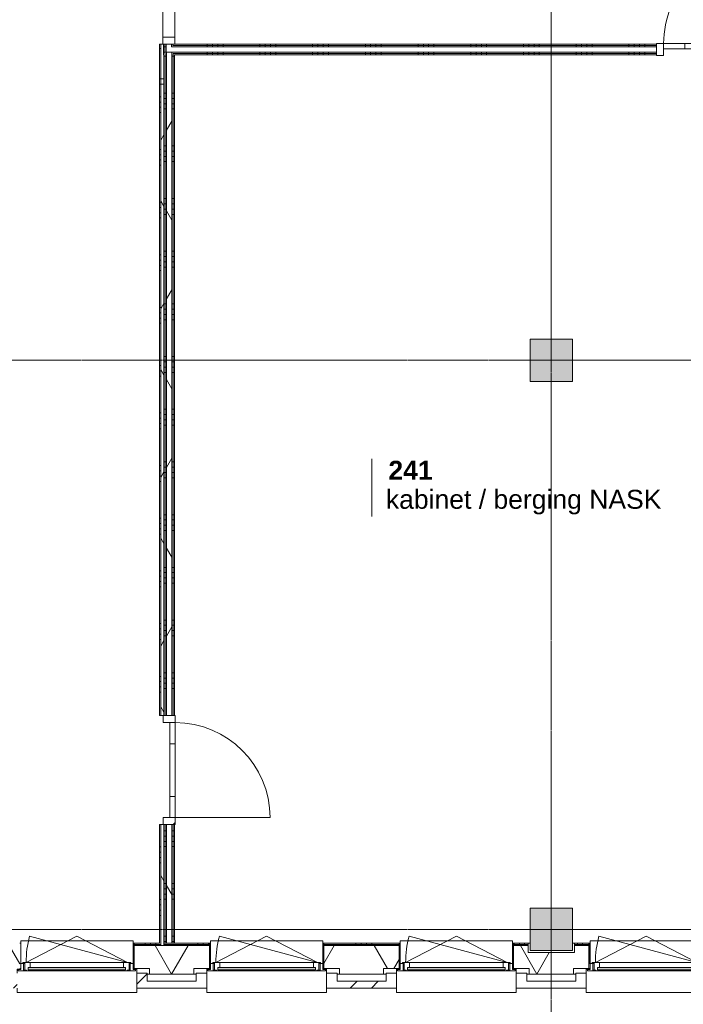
# Model space of a CAD drawing. Header units: millimetres. Extents: x -6115 to 78411, y -6358 to 59618.
# Tile 6 of 99: x 5758 to 12052, y -711 to 8632. Entities that reach past the tile are written whole.
import ezdxf

# ---------------------------------------------------------------- set-up
doc = ezdxf.new("R2010")
doc.units = ezdxf.units.MM
doc.linetypes.add('stramien', pattern=[22.225, 12.7, -3.175, 3.175, -3.175])
for name, color, linetype, lineweight in [('00_Algemeen', 7, 'Continuous', 35), ('05_Bouwplaatsvoorzieningen', 7, 'Continuous', 9), ('22_Metselwerk', 7, 'Continuous', 9), ('25_Metaalconstructiewerk', 7, 'Continuous', 9), ('30_Kozijnen-ramen-deuren', 7, 'Continuous', 9), ('42_Dekvloeren en vloersystemen', 7, 'Continuous', 9)]:
    doc.layers.add(name, color=color, linetype=linetype, lineweight=lineweight)
doc.styles.add('Arial_1', font='arial.ttf', dxfattribs={"height": 180})
doc.styles.add('Arial_B', font='arialbd.ttf', dxfattribs={"height": 180})
pattern_1 = [(180, (7222.5, 9725), (-2e-12, -500), []), (180, (7222.5, 9775), (-2e-12, -500), []), (180, (7222.5, 9825), (-2e-12, -500), []), (180, (7222.5, 9875), (-2e-12, -500), [])]
pattern_2 = [(270, (10186.25, 8400), (500, -2e-12), []), (270, (10136.25, 8400), (500, -2e-12), []), (270, (10086.25, 8400), (500, -2e-12), []), (270, (10036.25, 8400), (500, -2e-12), [])]
pattern_3 = [(180, (7225, 4285), (-1e-12, -500), []), (180, (7225, 4335), (-1e-12, -500), []), (180, (7225, 4385), (-1e-12, -500), []), (180, (7225, 4435), (-1e-12, -500), [])]
pattern_4 = [(60, (0, 0), (-692.82, 400), []), (120, (0, 0), (-692.82, -400), [])]
pattern_5 = [(45, (400, -4e-13), (-565.685, 565.685), []), (45, (600, -6e-13), (-565.685, 565.685), [])]

# ---------------------------------------------------------------- blocks, each defined once
blk = doc.blocks.new('Direct Shape - 2410-10368 v1 - IFC-model constructie _zonder onderbouw_ _MM21228_-1202152-02 tweede verdieping overzicht')
at = {"layer": '25_Metaalconstructiewerk'}
blk.add_hatch(color=256, dxfattribs=at).paths.add_polyline_path([(-200, -200), (200, -200), (200, 200), (-200, 200)])
for p, q in [((200, 200), (-200, 200)), ((-200, 200), (-200, -200)), ((200, -200), (200, 200)), ((-200, -200), (200, -200))]:
    blk.add_line(p, q, dxfattribs=at)
blk = doc.blocks.new('Direct Shape - NLRS_28_SC_TLB_kolom vierkant prefab_gen_AT_kolom vierkant_gen_lxb 400x400_800368-1202412-02 tweede verdieping overzicht')
blk.add_blockref('Direct Shape - 2410-10368 v1 - IFC-model constructie _zonder onderbouw_ _MM21228_-1202152-02 tweede verdieping overzicht', (0, 0))
blk = doc.blocks.new('Direct Shape - 2410-10368 v1 - IFC-model constructie _zonder onderbouw_ _MM21228_-1202395-02 tweede verdieping overzicht')
at = {"layer": '25_Metaalconstructiewerk'}
blk.add_hatch(color=256, dxfattribs=at).paths.add_polyline_path([(-200, -200), (200, -200), (200, 200), (-200, 200), (-200, 5.9)])
for p, q in [((200, 200), (-200, 200)), ((-200, 200), (-200, -200)), ((200, -200), (200, 200)), ((-200, -200), (200, -200))]:
    blk.add_line(p, q, dxfattribs=at)
blk = doc.blocks.new('Direct Shape - NLRS_28_SC_TLB_kolom vierkant prefab_gen_AT_kolom vierkant_gen_lxb 400x400_800290-1202468-02 tweede verdieping overzicht')
blk.add_blockref('Direct Shape - 2410-10368 v1 - IFC-model constructie _zonder onderbouw_ _MM21228_-1202395-02 tweede verdieping overzicht', (0, 0))
blk = doc.blocks.new('2410-10368 v1 - IFC-model constructie _zonder onderbouw_ _MM21228__ifc-1-02 tweede verdieping overzicht')
at = {"layer": '25_Metaalconstructiewerk', "lineweight": 9}
for name, p in [('Direct Shape - NLRS_28_SC_TLB_kolom vierkant prefab_gen_AT_kolom vierkant_gen_lxb 400x400_800368-1202412-02 tweede verdieping overzicht', (10800, 5400)), ('Direct Shape - NLRS_28_SC_TLB_kolom vierkant prefab_gen_AT_kolom vierkant_gen_lxb 400x400_800290-1202468-02 tweede verdieping overzicht', (10800, 0))]:
    blk.add_blockref(name, p, dxfattribs=at)
blk = doc.blocks.new('32_AEE_VO_FIX_Binnendeuren - D_1800x2300_Deur_zijlicht rechts 900 lariks-8426752-02 tweede verdieping overzicht')
at = {"layer": '30_Kozijnen-ramen-deuren', "true_color": 0xc0c0c0}
h = blk.add_hatch(dxfattribs=at)
h.set_pattern_fill('FP_86', color=9, style=0, pattern_type=2)
h.set_pattern_definition([(135, (9884, -7172.5), (-212.132, -212.132), [])])
h.paths.add_polyline_path([(1484, 50), (1484, 57), (1417, 57), (1417, -57), (1484, -57), (1484, 37.5)])
h.paths.add_polyline_path([(-450, -50), (-450, 57), (-517, 57), (-517, -57), (-450, -57)])
at = {"layer": '30_Kozijnen-ramen-deuren'}
for p, q in [((-450, 57), (-517, 57)), ((-517, 57), (-517, 50)), ((450, 57), (-450, 57)), ((-450, 57), (-450, 7)), ((-450, -57), (-450, 57)), ((-450, 7), (450, 7)), ((450, 7), (450, 57)), ((517, 57), (450, 57)), ((450, 57), (450, -57)), ((1417, 57), (517, 57)), ((517, -57), (517, 57)), ((1417, 57), (1417, -57)), ((1484, 57), (1417, 57)), ((-517, -57), (-450, -57)), ((450, -57), (517, -57)), ((517, -57), (1417, -57)), ((1417, -57), (1484, -57))]:
    blk.add_line(p, q, dxfattribs=at)
blk = doc.blocks.new('32_AEE_VO_FIX_Binnendeuren - D_900x2300_glasstrook lariks-V53-02 tweede verdieping overzicht')
at = {"layer": '30_Kozijnen-ramen-deuren', "true_color": 0xc0c0c0}
h = blk.add_hatch(dxfattribs=at)
h.set_pattern_fill('FP_167', color=9, style=0, pattern_type=2)
h.set_pattern_definition([(315, (-1512.3, 7175), (212.132, 212.132), [])])
h.paths.add_polyline_path([(-517, 37.5), (-517, -57), (-450, -57), (-450, 57), (-517, 57), (-517, 50)])
h.paths.add_polyline_path([(450, -25), (450, -57), (517, -57), (517, 57), (450, 57), (450, 25)])
at = {"layer": '30_Kozijnen-ramen-deuren'}
for p, q in [((-517, 57), (-450, 57)), ((-450, 57), (-450, -57)), ((450, 57), (517, 57)), ((450, -57), (450, 57)), ((-517, -57), (-517, -50)), ((-450, -57), (-517, -57)), ((-450, -57), (-450, -7)), ((-450, -7), (-250, -7)), ((-250, -57), (-450, -57)), ((-250, -7), (250, -7)), ((-250, -7), (-250, -57)), ((250, -57), (-250, -57)), ((250, -7), (450, -7)), ((250, -57), (250, -7)), ((450, -57), (250, -57)), ((450, -7), (450, -57)), ((517, -57), (450, -57)), ((517, -50), (517, -57))]:
    blk.add_line(p, q, dxfattribs=at)
blk = doc.blocks.new('32_AEE_VO_FIX_Binnendeuren - D_900x2300_glasstrook lariks-V54-02 tweede verdieping overzicht')
at = {"layer": '30_Kozijnen-ramen-deuren', "true_color": 0xc0c0c0}
h = blk.add_hatch(dxfattribs=at)
h.set_pattern_fill('FP_169', color=9, style=0, pattern_type=2)
h.set_pattern_definition([(225, (12315.78, 8350), (212.132, -212.132), [])])
h.paths.add_polyline_path([(517, 57), (450, 57), (450, -57), (517, -57), (517, 50)])
h.paths.add_polyline_path([(-450, 57), (-517, 57), (-517, -57), (-450, -57), (-450, 25)])
at = {"layer": '30_Kozijnen-ramen-deuren'}
for p, q in [((-517, 57), (-450, 57)), ((-517, 50), (-517, 57)), ((-450, 57), (-450, -57)), ((450, 57), (517, 57)), ((450, -57), (450, 57)), ((517, 57), (517, 50)), ((-517, -57), (-517, -50)), ((-450, -57), (-517, -57)), ((-450, -57), (-450, -7)), ((-450, -7), (-250, -7)), ((-250, -57), (-450, -57)), ((-250, -7), (250, -7)), ((-250, -7), (-250, -57)), ((250, -57), (-250, -57)), ((250, -7), (450, -7)), ((250, -57), (250, -7)), ((450, -57), (250, -57)), ((450, -7), (450, -57)), ((517, -57), (450, -57)), ((517, -50), (517, -57))]:
    blk.add_line(p, q, dxfattribs=at)
blk = doc.blocks.new('31_AEE_kozijnen_KA1_CS77 - AEE_CS 77_Raam merk A1-V83-02 tweede verdieping overzicht')
at = {"layer": '30_Kozijnen-ramen-deuren', "true_color": 0xcccccc}
blk.add_hatch(color=254, dxfattribs=at).paths.add_polyline_path([(-462.5, -207.3), (-462.5, -231.3), (462.5, -231.3), (462.5, -207.3), (-443.9, -207.3)])
at = {"layer": '30_Kozijnen-ramen-deuren'}
for p, q in [((-481.5, -199.5), (-557.5, -199.5)), ((-557.5, -199.5), (-557.5, -212.3)), ((-557.5, -212.3), (-532.5, -212.3)), ((-532.5, -212.3), (-532.5, -267.5)), ((-532.5, -267.5), (-506.5, -267.5)), ((-494.5, -272.5), (-511.5, -272.5)), ((-511.5, -272.5), (-511.5, -276.5)), ((-511.5, -276.5), (-443.5, -276.5)), ((-506.5, -203.3), (-481.5, -203.3)), ((-506.5, -267.5), (-506.5, -203.3)), ((-494.5, -267.5), (-506.5, -267.5)), ((-494.5, -203.8), (-494.5, -272.5)), ((-476.5, -203.8), (-494.5, -203.8)), ((-481.5, -199.5), (-476.5, -199.5)), ((-481.5, -203.3), (-481.5, -199.5)), ((-476.5, -203.3), (-481.5, -203.3)), ((-481.5, -276.5), (0, -525.7)), ((-481.5, -276.5), (448.7, -525.7)), ((-443.5, -199.5), (-476.5, -199.5)), ((-476.5, -199.5), (-476.5, -203.8)), ((-462.5, -231.3), (-462.5, -207.3)), ((-462.5, -231.3), (-462.5, -207.3)), ((-462.5, -207.3), (462.5, -207.3)), ((462.5, -231.3), (-462.5, -231.3)), ((443.5, -199.5), (-443.5, -199.5)), ((-443.5, -207.3), (-443.5, -199.5)), ((-443.5, -276.5), (-443.5, -231.3)), ((443.5, -276.5), (-443.5, -276.5)), ((0, -525.7), (481.5, -276.5)), ((443.5, -199.5), (443.5, -207.3)), ((476.5, -199.5), (443.5, -199.5)), ((443.5, -231.3), (443.5, -276.5)), ((443.5, -276.5), (511.5, -276.5)), ((462.5, -207.3), (462.5, -231.3)), ((462.5, -231.3), (462.5, -207.3)), ((476.5, -199.5), (481.5, -199.5)), ((476.5, -203.8), (476.5, -199.5)), ((481.5, -203.3), (476.5, -203.3)), ((494.5, -203.8), (476.5, -203.8)), ((481.5, -199.5), (481.5, -203.3)), ((557.5, -199.5), (481.5, -199.5)), ((481.5, -203.3), (506.5, -203.3)), ((494.5, -272.5), (494.5, -203.8)), ((511.5, -272.5), (494.5, -272.5)), ((506.5, -267.5), (494.8, -267.5)), ((506.5, -203.3), (506.5, -267.5)), ((506.5, -267.5), (532.5, -267.5)), ((511.5, -276.5), (511.5, -272.5)), ((532.5, -267.5), (532.5, -212.3)), ((532.5, -212.3), (557.5, -212.3)), ((557.5, -212.3), (557.5, -199.5))]:
    blk.add_line(p, q, dxfattribs=at)
blk.add_arc((-481.5, -276.5), 963, 345, 360, dxfattribs=at)
blk = doc.blocks.new('31_AEE_DAI_Dagkant_Interieur - Zonder Onderkant-V84-02 tweede verdieping overzicht')
at = {"layer": '05_Bouwplaatsvoorzieningen'}
for p, q in [((-533, -267.5), (-542.5, -267.5)), ((-533, -461.5), (-533, -267.5)), ((533, -267.5), (533, -461.5)), ((542.5, -267.5), (533, -267.5)), ((-542.5, -461.5), (-533, -461.5)), ((533, -461.5), (542.5, -461.5))]:
    blk.add_line(p, q, dxfattribs=at)
blk = doc.blocks.new('31_AEE_kozijnen_KA1_CS77 - AEE_CS 77_Raam merk A1-6832846-02 tweede verdieping overzicht')
at = {"layer": '30_Kozijnen-ramen-deuren', "true_color": 0xcccccc}
blk.add_hatch(color=254, dxfattribs=at).paths.add_polyline_path([(-462.5, -231.3), (462.5, -231.3), (462.5, -207.3), (-462.5, -207.3)])
at = {"layer": '30_Kozijnen-ramen-deuren'}
for p, q in [((-481.5, -199.5), (-557.5, -199.5)), ((-557.5, -199.5), (-557.5, -212.3)), ((-557.5, -212.3), (-532.5, -212.3)), ((-532.5, -212.3), (-532.5, -267.5)), ((-532.5, -267.5), (-506.5, -267.5)), ((-494.5, -272.5), (-511.5, -272.5)), ((-511.5, -272.5), (-511.5, -276.5)), ((-511.5, -276.5), (-443.5, -276.5)), ((-506.5, -203.3), (-481.5, -203.3)), ((-506.5, -267.5), (-506.5, -203.3)), ((-494.5, -267.5), (-506.5, -267.5)), ((-494.5, -203.8), (-494.5, -272.5)), ((-476.5, -203.8), (-494.5, -203.8)), ((-481.5, -199.5), (-476.5, -199.5)), ((-481.5, -203.3), (-481.5, -199.5)), ((-476.5, -203.3), (-481.5, -203.3)), ((-481.5, -276.5), (0, -525.7)), ((-481.5, -276.5), (448.7, -525.7)), ((-443.5, -199.5), (-476.5, -199.5)), ((-476.5, -199.5), (-476.5, -203.8)), ((-462.5, -231.3), (-462.5, -207.3)), ((-462.5, -231.3), (-462.5, -207.3)), ((-462.5, -207.3), (462.5, -207.3)), ((462.5, -231.3), (-462.5, -231.3)), ((443.5, -199.5), (-443.5, -199.5)), ((-443.5, -207.3), (-443.5, -199.5)), ((-443.5, -276.5), (-443.5, -231.3)), ((443.5, -276.5), (-443.5, -276.5)), ((0, -525.7), (481.5, -276.5)), ((443.5, -199.5), (443.5, -207.3)), ((476.5, -199.5), (443.5, -199.5)), ((443.5, -231.3), (443.5, -276.5)), ((443.5, -276.5), (511.5, -276.5)), ((462.5, -207.3), (462.5, -231.3)), ((462.5, -231.3), (462.5, -207.3)), ((476.5, -199.5), (481.5, -199.5)), ((476.5, -203.8), (476.5, -199.5)), ((481.5, -203.3), (476.5, -203.3)), ((494.5, -203.8), (476.5, -203.8)), ((481.5, -199.5), (481.5, -203.3)), ((557.5, -199.5), (481.5, -199.5)), ((481.5, -203.3), (506.5, -203.3)), ((494.5, -272.5), (494.5, -203.8)), ((506.5, -267.5), (494.5, -267.5)), ((511.5, -272.5), (494.5, -272.5)), ((506.5, -203.3), (506.5, -267.5)), ((506.5, -267.5), (532.5, -267.5)), ((511.5, -276.5), (511.5, -272.5)), ((532.5, -267.5), (532.5, -212.3)), ((532.5, -212.3), (557.5, -212.3)), ((557.5, -212.3), (557.5, -199.5))]:
    blk.add_line(p, q, dxfattribs=at)
blk.add_arc((-481.5, -276.5), 963, 345, 360, dxfattribs=at)
blk = doc.blocks.new('31_AEE_DAI_Dagkant_Interieur - Zonder Onderkant-V85-02 tweede verdieping overzicht')
at = {"layer": '05_Bouwplaatsvoorzieningen'}
for p, q in [((-533, -267.5), (-542.5, -267.5)), ((-533, -461.5), (-533, -267.5)), ((533, -267.5), (533, -461.5)), ((542.5, -267.5), (533, -267.5)), ((-542.5, -461.5), (-533, -461.5)), ((533, -461.5), (542.5, -461.5))]:
    blk.add_line(p, q, dxfattribs=at)
blk = doc.blocks.new('31_AEE_DAI_Dagkant_Interieur - Zonder Onderkant-V86-02 tweede verdieping overzicht')
at = {"layer": '05_Bouwplaatsvoorzieningen'}
for p, q in [((-533, -267.5), (-542.5, -267.5)), ((-533, -461.5), (-533, -267.5)), ((533, -267.5), (533, -461.5)), ((542.5, -267.5), (533, -267.5)), ((-542.5, -461.5), (-533, -461.5)), ((533, -461.5), (542.5, -461.5))]:
    blk.add_line(p, q, dxfattribs=at)
blk = doc.blocks.new('42_AEE_VE_vensterbank - Standaard-6843292-02 tweede verdieping overzicht')
at = {"layer": '05_Bouwplaatsvoorzieningen'}
for p, q in [((-532.5, -482.5), (-532.5, -267.5)), ((532.5, -267.5), (532.5, -482.5)), ((-532.5, -482.5), (532.5, -482.5))]:
    blk.add_line(p, q, dxfattribs=at)
blk = doc.blocks.new('31_AEE_DAI_Dagkant_Interieur - Zonder Onderkant-V89-02 tweede verdieping overzicht')
at = {"layer": '05_Bouwplaatsvoorzieningen'}
for p, q in [((-533, -267.5), (-542.5, -267.5)), ((-533, -461.5), (-533, -267.5)), ((533, -267.5), (533, -461.5)), ((542.5, -267.5), (533, -267.5)), ((-542.5, -461.5), (-533, -461.5)), ((533, -461.5), (542.5, -461.5))]:
    blk.add_line(p, q, dxfattribs=at)
blk = doc.blocks.new('21_AEE_WA_lekdorpel - 21_AEE_WA_lekdorpel-V200-02 tweede verdieping overzicht')
at = {"layer": '05_Bouwplaatsvoorzieningen'}
for p, q in [((-567.5, -34), (-567.5, 8)), ((-567.5, 8), (567.5, 8)), ((567.5, 8), (567.5, -34)), ((-567.5, -213), (-567.5, -176)), ((567.5, -176), (567.5, -213)), ((-567.5, -215), (-567.5, -213)), ((-532.5, -213), (-567.5, -213)), ((-532.5, -215), (-567.5, -215)), ((567.5, -213), (532.5, -213)), ((567.5, -215), (532.5, -215)), ((567.5, -213), (567.5, -215))]:
    blk.add_line(p, q, dxfattribs=at)
blk = doc.blocks.new('30_AEE_VO_draairichting - 30_AEE_VO_draairichting-8193168-02 tweede verdieping overzicht')
at = {"layer": '30_Kozijnen-ramen-deuren'}
blk.add_line((-450, -900), (-450, 0), dxfattribs=at)
blk.add_arc((-450, 0), 900, 270, 0, dxfattribs=at)
blk = doc.blocks.new('00_AEE_tag_ruimte_klein - Naam _ nummer-752176-02 tweede verdieping overzicht')
at = {"layer": '00_Algemeen', "lineweight": 9}
for p, q in [((-8.061, 7.172), (-8.061, 4.245)), ((-8.061, 4.468), (-8.061, 1.718))]:
    blk.add_line(p, q, dxfattribs=at)

msp = doc.modelspace()

# ---------------------------------------------------------------- hatches: boundary and pattern name
at = {"layer": '22_Metselwerk'}
h = msp.add_hatch(dxfattribs=at)
h.set_pattern_fill('FP_2', color=256, angle=60, style=0, pattern_type=2)
h.set_pattern_definition(pattern_4)
h.paths.add_polyline_path([(7125, 8020), (7125, 8300), (7122.5, 8300), (7122.5, 8400), (7095, 8400), (7095, 8020)])
h.paths.add_polyline_path([(7122.5, 10401), (7122.5, 10750), (7095, 10750), (7095, 10401)])
h = msp.add_hatch(dxfattribs=at)
h.set_pattern_fill('FP_34', color=256, angle=90, style=0, pattern_type=2)
h.set_pattern_definition(pattern_1)
h.paths.add_polyline_path([(7135, 8300), (7135, 8400), (7122.5, 8400), (7122.5, 8300), (7125, 8300)])
h.paths.add_polyline_path([(7122.5, 10401), (7135, 10401), (7135, 10775), (7122.5, 10775), (7122.5, 10485.4)])
h = msp.add_hatch(dxfattribs=at)
h.set_pattern_fill('FP_34', color=256, angle=90, style=0, pattern_type=2)
h.set_pattern_definition(pattern_1)
h.paths.add_polyline_path([(7137.5, 8312.5), (7147.5, 8312.5), (7147.5, 8400), (7135, 8400), (7135, 8312.5)])
h.paths.add_polyline_path([(7147.5, 10401), (7147.5, 10775), (7135, 10775), (7135, 10401)])
h = msp.add_hatch(dxfattribs=at)
h.set_pattern_fill('FP_34', color=256, angle=90, style=0, pattern_type=2)
h.set_pattern_definition(pattern_1)
h.paths.add_polyline_path([(7210, 8375), (7210, 8400), (7197.5, 8400), (7197.5, 8375)])
h.paths.add_polyline_path([(7197.5, 10401), (7210, 10401), (7210, 10762.5), (7197.5, 10762.5), (7197.5, 10485.4)])
h = msp.add_hatch(dxfattribs=at)
h.set_pattern_fill('FP_34', color=256, angle=90, style=0, pattern_type=2)
h.set_pattern_definition(pattern_1)
h.paths.add_polyline_path([(7210, 8387.5), (7222.5, 8387.5), (7222.5, 8400), (7210, 8400)])
h.paths.add_polyline_path([(7222.5, 10401), (7222.5, 10750), (7210, 10750), (7210, 10401)])
h = msp.add_hatch(dxfattribs=at)
h.set_pattern_fill('FP_326', color=256, angle=90, style=0, pattern_type=2)
h.set_pattern_definition([(180, (7125, 8360), (-2e-12, -500), []), (180, (7125, 8410), (-2e-12, -500), []), (180, (7125, 8460), (-2e-12, -500), []), (180, (7125, 8510), (-2e-12, -500), [])])
h.paths.add_polyline_path([(7095, 8020), (7095, 8400), (7085, 8400), (7085, 8020)])
h.paths.add_polyline_path([(7085, 10401), (7095, 10401), (7095, 10720), (7085, 10720), (7085, 10485.4)])
h = msp.add_hatch(dxfattribs=at)
h.set_pattern_fill('FP_35', color=256, angle=-270, style=0, pattern_type=2)
h.set_pattern_definition(pattern_2)
h.paths.add_polyline_path([(13475, 8312.5), (13475, 8325), (12832.8, 8325), (12832.8, 8312.5), (13462.5, 8312.5)])
h.paths.add_polyline_path([(13537.5, 8312.5), (13537.5, 8325), (13525, 8325), (13525, 8312.5)])
h.paths.add_polyline_path([(11798.8, 8312.5), (11798.8, 8325), (7200, 8325), (7200, 8312.5), (10915.9, 8312.5)])
h.paths.add_polyline_path([(7150, 8312.5), (7150, 8325), (7147.5, 8325), (7147.5, 8312.5)])
h = msp.add_hatch(dxfattribs=at)
h.set_pattern_fill('FP_2', color=256, angle=60, style=0, pattern_type=2)
h.set_pattern_definition(pattern_4)
h.paths.add_polyline_path([(7200, -130), (7200, 995.3), (7150, 995.3), (7150, -130)])
h.paths.add_polyline_path([(7200, 2029.3), (7200, 8325), (7150, 8325), (7150, 2029.3)])
h = msp.add_hatch(dxfattribs=at)
h.set_pattern_fill('FP_35', color=256, angle=-270, style=0, pattern_type=2)
h.set_pattern_definition(pattern_2)
h.paths.add_polyline_path([(13333.1, 8375), (13475, 8375), (13475, 8387.5), (12832.8, 8387.5), (12832.8, 8375)])
h.paths.add_polyline_path([(11798.8, 8375), (11798.8, 8387.5), (7210, 8387.5), (7210, 8375), (10915.9, 8375)])
h = msp.add_hatch(dxfattribs=at)
h.set_pattern_fill('FP_35', color=256, angle=-270, style=0, pattern_type=2)
h.set_pattern_definition(pattern_2)
h.paths.add_polyline_path([(13333.1, 8387.5), (13462.5, 8387.5), (13462.5, 8400), (12832.8, 8400), (12832.8, 8387.5)])
h.paths.add_polyline_path([(11798.8, 8387.5), (11798.8, 8400), (7222.5, 8400), (7222.5, 8387.5), (10915.9, 8387.5)])
h = msp.add_hatch(dxfattribs=at)
h.set_pattern_fill('FP_43', color=256, angle=90, style=0, pattern_type=2)
h.set_pattern_definition(pattern_3)
h.paths.add_polyline_path([(7137.5, -130), (7137.5, 995.3), (7125, 995.3), (7125, -130)])
h.paths.add_polyline_path([(7137.5, 2029.3), (7137.5, 8300), (7125, 8300), (7125, 2029.3)])
h = msp.add_hatch(dxfattribs=at)
h.set_pattern_fill('FP_35', color=256, angle=-270, style=0, pattern_type=2)
h.set_pattern_definition(pattern_2)
h.paths.add_polyline_path([(13537.5, 8300), (13550, 8300), (13550, 8312.5), (13537.5, 8312.5)])
h.paths.add_polyline_path([(13333.1, 8300), (13462.5, 8300), (13462.5, 8312.5), (12832.8, 8312.5), (12832.8, 8300)])
h.paths.add_polyline_path([(11798.8, 8300), (11798.8, 8312.5), (7212.5, 8312.5), (7212.5, 8300), (10915.9, 8300)])
h.paths.add_polyline_path([(7137.5, 8300), (7137.5, 8312.5), (7135, 8312.5), (7135, 8300)])
h = msp.add_hatch(dxfattribs=at)
h.set_pattern_fill('FP_43', color=256, angle=90, style=0, pattern_type=2)
h.set_pattern_definition(pattern_3)
h.paths.add_polyline_path([(7150, -130), (7150, 995.3), (7137.5, 995.3), (7137.5, -130)])
h.paths.add_polyline_path([(7150, 2029.3), (7150, 8312.5), (7137.5, 8312.5), (7137.5, 2029.3)])
h = msp.add_hatch(dxfattribs=at)
h.set_pattern_fill('FP_43', color=256, angle=90, style=0, pattern_type=2)
h.set_pattern_definition(pattern_3)
h.paths.add_polyline_path([(7212.5, -130), (7212.5, 995.3), (7200, 995.3), (7200, -130)])
h.paths.add_polyline_path([(7212.5, 2029.3), (7212.5, 8312.5), (7200, 8312.5), (7200, 2029.3)])
h = msp.add_hatch(dxfattribs=at)
h.set_pattern_fill('FP_43', color=256, angle=90, style=0, pattern_type=2)
h.set_pattern_definition(pattern_3)
h.paths.add_polyline_path([(7225, -130), (7225, 995.3), (7212.5, 995.3), (7212.5, -130)])
h.paths.add_polyline_path([(7225, 2029.3), (7225, 8300), (7212.5, 8300), (7212.5, 2029.3)])
h = msp.add_hatch(dxfattribs=at)
h.set_pattern_fill('FP_325', color=256, angle=90, style=0, pattern_type=2)
h.set_pattern_definition([(180, (7125, 5250.9), (-1e-12, -500), []), (180, (7125, 5300.9), (-1e-12, -500), []), (180, (7125, 5350.9), (-1e-12, -500), []), (180, (7125, 5400.9), (-1e-12, -500), [])])
h.paths.add_polyline_path([(7095, 2029.3), (7095, 8072.5), (7085, 8072.5), (7085, 2029.3)])
h = msp.add_hatch(dxfattribs=at)
h.set_pattern_fill('FP_2', color=256, angle=60, style=0, pattern_type=2)
h.set_pattern_definition(pattern_4)
h.paths.add_polyline_path([(7125, 2029.3), (7125, 8072.5), (7095, 8072.5), (7095, 2029.3)])
h = msp.add_hatch(dxfattribs=at)
h.set_pattern_fill('FP_348', color=256, angle=90, style=0, pattern_type=2)
h.set_pattern_definition([(180, (7125, 632.65), (-8e-13, -500), []), (180, (7125, 682.65), (-8e-13, -500), []), (180, (7125, 732.65), (-8e-13, -500), []), (180, (7125, 782.65), (-8e-13, -500), [])])
h.paths.add_polyline_path([(7095, -130), (7095, 995.3), (7085, 995.3), (7085, -130)])
h = msp.add_hatch(dxfattribs=at)
h.set_pattern_fill('FP_2', color=256, angle=60, style=0, pattern_type=2)
h.set_pattern_definition(pattern_4)
h.paths.add_polyline_path([(7125, -154.5), (7125, 995.3), (7095, 995.3), (7095, -154.5)])
h = msp.add_hatch(dxfattribs=at)
h.set_pattern_fill('FP_199', color=256, angle=60, style=0, pattern_type=2)
h.set_pattern_definition([(60, (21747.25, -424.5), (-519.615, 300), []), (120, (21747.25, -424.5), (-519.615, -300), [])])
h.paths.add_polyline_path([(43547.4, -424.5), (43624.5, -424.5), (43624.5, -154.5), (43330, -154.5), (43330, -220), (43070, -220), (43070, -154.5), (42647, -154.5), (42647, -158), (42682, -158), (42682, -424.5), (43245.2, -424.5)])
h.paths.add_polyline_path([(40525.9, -424.5), (40692, -424.5), (40692, -158), (40727, -158), (40727, -154.5), (40630, -154.5), (40630, -220), (40370, -220), (40370, -154.5), (40067.5, -154.5), (40067.5, -158.5), (40102.5, -158.5), (40102.5, -424.5), (40223.8, -424.5)])
h.paths.add_polyline_path([(38108.8, -424.5), (38112.5, -424.5), (38112.5, -158.5), (38147.5, -158.5), (38147.5, -154.5), (37930, -154.5), (37930, -220), (37670, -220), (37670, -154.5), (37487.4, -154.5), (37487.4, -158.5), (37522.4, -158.5), (37522.4, -424.5), (37806.6, -424.5)])
h.paths.add_polyline_path([(34180.9, -424.5), (34212.4, -424.5), (34212.4, -220), (33960, -220), (33960, -154.5), (32530, -154.5), (32530, -220), (32270, -220), (32270, -154.5), (31847.6, -154.5), (31847.6, -158), (31882.6, -158), (31882.6, -424.5), (33878.8, -424.5)])
h.paths.add_polyline_path([(29648.8, -424.5), (29892.6, -424.5), (29892.6, -158), (29927.6, -158), (29927.6, -154.5), (29830, -154.5), (29830, -220), (29570, -220), (29570, -154.5), (29267.5, -154.5), (29267.5, -158.5), (29302.5, -158.5), (29302.5, -424.5), (29346.6, -424.5)])
h.paths.add_polyline_path([(27312.5, -424.5), (27312.5, -158.5), (27347.5, -158.5), (27347.5, -154.5), (27130, -154.5), (27130, -220), (26870, -220), (26870, -154.5), (26687.4, -154.5), (26687.4, -158.5), (26722.4, -158.5), (26722.4, -424.5), (27231.6, -424.5)])
h.paths.add_polyline_path([(23412.4, -424.5), (23412.4, -220), (23160, -220), (23160, -154.5), (21820, -154.5), (21820, -220), (21380, -220), (21380, -154.5), (21242.5, -154.5), (21242.5, -372.5), (21390, -372.5), (21390, -424.5), (23303.8, -424.5)])
h.paths.add_polyline_path([(20010, -424.5), (20010, -372.5), (20157.5, -372.5), (20157.5, -154.5), (19442.5, -154.5), (19442.5, -372.5), (19590, -372.5), (19590, -424.5), (19980.2, -424.5)])
h.paths.add_polyline_path([(18210, -424.5), (18210, -372.5), (18357.5, -372.5), (18357.5, -154.5), (17642.5, -154.5), (17642.5, -372.5), (17790, -372.5), (17790, -424.5), (18167.4, -424.5)])
h.paths.add_polyline_path([(16052.4, -424.5), (16410, -424.5), (16410, -372.5), (16557.5, -372.5), (16557.5, -154.5), (16420, -154.5), (16420, -220), (15980, -220), (15980, -154.5), (15842.5, -154.5), (15842.5, -372.5), (15990, -372.5), (15990, -424.5)])
h.paths.add_polyline_path([(14239.5, -424.5), (14610, -424.5), (14610, -372.5), (14757.5, -372.5), (14757.5, -154.5), (14042.5, -154.5), (14042.5, -372.5), (14190, -372.5), (14190, -424.5)])
h.paths.add_polyline_path([(12426.7, -424.5), (12810, -424.5), (12810, -372.5), (12957.5, -372.5), (12957.5, -154.5), (12242.5, -154.5), (12242.5, -372.5), (12390, -372.5), (12390, -424.5)])
h.paths.add_polyline_path([(11010, -424.5), (11010, -372.5), (11157.5, -372.5), (11157.5, -154.5), (11020, -154.5), (11020, -220), (10580, -220), (10580, -154.5), (10442.5, -154.5), (10442.5, -372.5), (10590, -372.5), (10590, -424.5), (10915.9, -424.5)])
h.paths.add_polyline_path([(9210, -424.5), (9210, -372.5), (9357.5, -372.5), (9357.5, -154.5), (8642.5, -154.5), (8642.5, -372.5), (8790, -372.5), (8790, -424.5), (9103.1, -424.5)])
h.paths.add_polyline_path([(7290.2, -424.5), (7410, -424.5), (7410, -372.5), (7557.5, -372.5), (7557.5, -154.5), (6842.5, -154.5), (6842.5, -372.5), (6990, -372.5), (6990, -424.5)])
h.paths.add_polyline_path([(5610, -424.5), (5610, -372.5), (5757.5, -372.5), (5757.5, -154.5), (5620, -154.5), (5620, -220), (5180, -220), (5180, -154.5), (220, -154.5), (220, -220), (-154.5, -220), (-154.5, -424.5), (5477.4, -424.5)])
h.paths.add_polyline_path([(23420, -158.5), (23447.4, -158.5), (23447.4, -154.5), (23420, -154.5)])
h.paths.add_polyline_path([(34247.4, -158.5), (34247.4, -154.5), (34220, -154.5), (34220, -158.5)])
h = msp.add_hatch(dxfattribs=at)
h.set_pattern_fill('FP_198', color=256, angle=90, style=0, pattern_type=2)
h.set_pattern_definition([(90, (21947.25, -424.5), (-500, -2e-12), []), (90, (21997.25, -424.5), (-500, -2e-12), []), (90, (22047.25, -424.5), (-500, -2e-12), []), (90, (22097.25, -424.5), (-500, -2e-12), [])])
h.paths.add_polyline_path([(43330, -142.5), (43342.5, -142.5), (43342.5, -130), (43330, -130)])
h.paths.add_polyline_path([(42647, -142.5), (43045, -142.5), (43045, -130), (42647, -130)])
h.paths.add_polyline_path([(40345, -142.5), (40345, -130), (40067.5, -130), (40067.5, -142.5), (40223.8, -142.5)])
h.paths.add_polyline_path([(40655, -142.5), (40727, -142.5), (40727, -130), (40655, -130)])
h.paths.add_polyline_path([(37487.4, -142.5), (37657.5, -142.5), (37657.5, -130), (37487.4, -130)])
h.paths.add_polyline_path([(38108.8, -142.5), (38147.5, -142.5), (38147.5, -130), (37942.5, -130), (37942.5, -142.5)])
h.paths.add_polyline_path([(32257.5, -142.5), (32257.5, -130), (31847.6, -130), (31847.6, -142.5), (32065.9, -142.5)])
h.paths.add_polyline_path([(34220, -142.5), (34247.4, -142.5), (34247.4, -130), (34220, -130)])
h.paths.add_polyline_path([(32542.5, -142.5), (33947.5, -142.5), (33947.5, -130), (32542.5, -130)])
h.paths.add_polyline_path([(29927.6, -142.5), (29927.6, -130), (29842.5, -130), (29842.5, -142.5)])
h.paths.add_polyline_path([(29557.5, -142.5), (29557.5, -130), (29267.5, -130), (29267.5, -142.5), (29346.6, -142.5)])
h.paths.add_polyline_path([(27347.5, -142.5), (27347.5, -130), (27142.5, -130), (27142.5, -142.5), (27231.6, -142.5)])
h.paths.add_polyline_path([(26857.5, -142.5), (26857.5, -130), (26687.4, -130), (26687.4, -142.5)])
h.paths.add_polyline_path([(23147.5, -142.5), (23147.5, -130), (21820, -130), (21820, -142.5), (23001.7, -142.5)])
h.paths.add_polyline_path([(23447.4, -142.5), (23447.4, -130), (23420, -130), (23420, -142.5)])
h.paths.add_polyline_path([(19980.2, -142.5), (20157.5, -142.5), (20157.5, -130), (19442.5, -130), (19442.5, -142.5)])
h.paths.add_polyline_path([(21242.5, -142.5), (21380, -142.5), (21380, -130), (21242.5, -130)])
h.paths.add_polyline_path([(18357.5, -142.5), (18357.5, -130), (17642.5, -130), (17642.5, -142.5), (18167.4, -142.5)])
h.paths.add_polyline_path([(16420, -142.5), (16557.5, -142.5), (16557.5, -130), (16420, -130)])
h.paths.add_polyline_path([(15980, -142.5), (15980, -130), (15842.5, -130), (15842.5, -142.5)])
h.paths.add_polyline_path([(14239.5, -142.5), (14757.5, -142.5), (14757.5, -130), (14042.5, -130), (14042.5, -142.5)])
h.paths.add_polyline_path([(12242.5, -142.5), (12957.5, -142.5), (12957.5, -130), (12242.5, -130)])
h.paths.add_polyline_path([(11157.5, -142.5), (11157.5, -130), (11020, -130), (11020, -142.5)])
h.paths.add_polyline_path([(9357.5, -142.5), (9357.5, -130), (8642.5, -130), (8642.5, -142.5), (9103.1, -142.5)])
h.paths.add_polyline_path([(10580, -142.5), (10580, -130), (10442.5, -130), (10442.5, -142.5)])
h.paths.add_polyline_path([(7557.5, -142.5), (7557.5, -130), (7125, -130), (7125, -142.5), (7290.2, -142.5)])
h.paths.add_polyline_path([(7095, -142.5), (7095, -130), (6842.5, -130), (6842.5, -142.5), (6988.1, -142.5)])
h.paths.add_polyline_path([(4873.1, -142.5), (5180, -142.5), (5180, -130), (220, -130), (220, -142.5), (3664.5, -142.5)])
h.paths.add_polyline_path([(5620, -142.5), (5757.5, -142.5), (5757.5, -130), (5620, -130)])
h = msp.add_hatch(dxfattribs=at)
h.set_pattern_fill('FP_173', color=256, angle=45, style=0, pattern_type=2)
h.set_pattern_definition(pattern_5)
h.paths.add_polyline_path([(6967.5, -491.5), (6967.5, -415.5), (6867.5, -415.5), (6867.5, -491.5)])
h = msp.add_hatch(dxfattribs=at)
h.set_pattern_fill('FP_206', color=256, angle=45, style=0, pattern_type=2)
h.set_pattern_definition([(45, (400, -3e-13), (-565.685, 565.685), []), (45, (600, -4e-13), (-565.685, 565.685), [])])
h.paths.add_polyline_path([(9332.5, -491.5), (9332.5, -415.5), (9232.5, -415.5), (9232.5, -491.5)])
h = msp.add_hatch(dxfattribs=at)
h.set_pattern_fill('FP_173', color=256, angle=45, style=0, pattern_type=2)
h.set_pattern_definition(pattern_5)
h.paths.add_polyline_path([(20132.5, -557.5), (20132.5, -491.5), (19467.5, -491.5), (19467.5, -557.5), (19980.2, -557.5)])
h.paths.add_polyline_path([(18167.4, -557.5), (18332.5, -557.5), (18332.5, -491.5), (17667.5, -491.5), (17667.5, -557.5)])
h.paths.add_polyline_path([(16532.5, -557.5), (16532.5, -491.5), (15867.5, -491.5), (15867.5, -557.5), (16354.5, -557.5)])
h.paths.add_polyline_path([(14239.5, -557.5), (14732.5, -557.5), (14732.5, -491.5), (14067.5, -491.5), (14067.5, -557.5)])
h.paths.add_polyline_path([(11132.5, -557.5), (11132.5, -491.5), (10467.5, -491.5), (10467.5, -557.5), (10915.9, -557.5)])
h.paths.add_polyline_path([(12267.5, -557.5), (12932.5, -557.5), (12932.5, -491.5), (12267.5, -491.5)])
h.paths.add_polyline_path([(9332.5, -557.5), (9332.5, -491.5), (8667.5, -491.5), (8667.5, -557.5), (9103.1, -557.5)])
h.paths.add_polyline_path([(5732.5, -557.5), (5732.5, -491.5), (-491, -491.5), (-491, -557.5), (5477.4, -557.5)])
h.paths.add_polyline_path([(6867.5, -557.5), (7532.5, -557.5), (7532.5, -491.5), (6867.5, -491.5)])

# ---------------------------------------------------------------- linework, layer by layer
at = {"layer": '00_Algemeen', "color": 150, "linetype": 'stramien', "lineweight": 9, "true_color": 0x0080ff}
for p, q in [((10800, -4950.1), (10800, 59018.3)), ((77811.4, 5400), (-5515.3, 5400)), ((77811.4, 0), (-5515.3, 0))]:
    msp.add_line(p, q, dxfattribs=at)
at = {"layer": '22_Metselwerk'}
for p, q in [((7085, 8400), (7085, 2029.3)), ((7147.5, 8400), (7085, 8400)), ((7095, 2029.3), (7095, 8400)), ((7122.5, 8400), (7122.5, 8300)), ((7135, 8312.5), (7135, 8400)), ((7150, 8325), (7200, 8325)), ((11798.8, 8400), (7197.5, 8400)), ((7210, 8387.5), (7210, 8400)), ((11798.8, 8387.5), (7210, 8387.5)), ((11798.8, 8375), (11798.8, 8400)), ((11798.8, 8300), (11798.8, 8325)), ((7122.5, 8300), (7125, 8300)), ((7125, 2029.3), (7125, 8300)), ((7137.5, 8312.5), (7135, 8312.5)), ((7137.5, 2029.3), (7137.5, 8312.5)), ((11798.8, 8312.5), (7212.5, 8312.5)), ((7212.5, 2029.3), (7212.5, 8312.5)), ((7225, 8300), (11798.8, 8300)), ((7225, 2029.3), (7225, 8300)), ((7125, 8072.5), (7085, 8072.5)), ((7085, 8020), (7125, 8020)), ((7085, 2029.3), (7150, 2029.3)), ((7200, 2029.3), (7225, 2029.3)), ((7085, 995.3), (7085, -130)), ((7150, 995.3), (7085, 995.3)), ((7095, -154.5), (7095, 995.3)), ((7125, -154.5), (7125, 995.3)), ((7137.5, -130), (7137.5, 995.3)), ((7225, 995.3), (7200, 995.3)), ((7212.5, -130), (7212.5, 995.3)), ((7225, -130), (7225, 995.3)), ((7085, -130), (6842.5, -130)), ((6842.5, -130), (6842.5, -154.5)), ((6842.5, -142.5), (7095, -142.5)), ((7557.5, -130), (7125, -130)), ((7125, -142.5), (7557.5, -142.5)), ((7557.5, -154.5), (7557.5, -130)), ((9357.5, -130), (8642.5, -130)), ((8642.5, -130), (8642.5, -154.5)), ((8642.5, -142.5), (9357.5, -142.5)), ((9357.5, -154.5), (9357.5, -130)), ((10580, -130), (10442.5, -130)), ((10442.5, -130), (10442.5, -154.5)), ((10442.5, -142.5), (10580, -142.5)), ((10580, -154.5), (10580, -130)), ((11157.5, -130), (11020, -130)), ((11020, -130), (11020, -154.5)), ((11020, -142.5), (11157.5, -142.5)), ((11157.5, -154.5), (11157.5, -130)), ((5767.5, -372.5), (5757.5, -372.5)), ((6842.5, -372.5), (6832.5, -372.5)), ((7567.5, -372.5), (7557.5, -372.5)), ((8642.5, -372.5), (8632.5, -372.5)), ((9367.5, -372.5), (9357.5, -372.5)), ((10442.5, -372.5), (10432.5, -372.5)), ((11167.5, -372.5), (11157.5, -372.5)), ((6967.5, -415.5), (6867.5, -415.5)), ((6867.5, -415.5), (6867.5, -557.5)), ((6967.5, -491.5), (6967.5, -415.5)), ((6990, -424.5), (6967.5, -424.5)), ((7432.5, -424.5), (7410, -424.5)), ((7532.5, -415.5), (7432.5, -415.5)), ((7432.5, -415.5), (7432.5, -491.5)), ((7532.5, -491.5), (7532.5, -415.5)), ((8767.5, -415.5), (8667.5, -415.5)), ((8667.5, -415.5), (8667.5, -557.5)), ((8767.5, -491.5), (8767.5, -415.5)), ((8790, -424.5), (8767.5, -424.5)), ((9232.5, -424.5), (9210, -424.5)), ((9332.5, -415.5), (9232.5, -415.5)), ((9232.5, -415.5), (9232.5, -491.5)), ((9332.5, -491.5), (9332.5, -415.5)), ((10567.5, -415.5), (10467.5, -415.5)), ((10467.5, -415.5), (10467.5, -557.5)), ((10567.5, -491.5), (10567.5, -415.5)), ((10590, -424.5), (10567.5, -424.5)), ((11032.5, -424.5), (11010, -424.5)), ((11132.5, -415.5), (11032.5, -415.5)), ((11032.5, -415.5), (11032.5, -491.5)), ((11132.5, -491.5), (11132.5, -415.5)), ((6867.5, -557.5), (7532.5, -557.5)), ((7432.5, -491.5), (6967.5, -491.5)), ((7532.5, -557.5), (7532.5, -491.5)), ((8667.5, -557.5), (9332.5, -557.5)), ((9232.5, -491.5), (8767.5, -491.5)), ((9332.5, -557.5), (9332.5, -491.5)), ((10467.5, -557.5), (11132.5, -557.5)), ((11032.5, -491.5), (10567.5, -491.5)), ((11132.5, -557.5), (11132.5, -491.5))]:
    msp.add_line(p, q, dxfattribs=at)
at = {"layer": '22_Metselwerk', "lineweight": 18}
for p, q in [((7197.5, 8400), (7147.5, 8400)), ((7147.5, 8325), (7147.5, 8400)), ((7150, 8325), (7147.5, 8325)), ((7150, 2029.3), (7150, 8325)), ((7197.5, 8375), (7197.5, 8400)), ((11798.8, 8375), (7197.5, 8375)), ((11798.8, 8325), (7200, 8325)), ((7200, 2029.3), (7200, 8325)), ((11798.8, 8325), (11798.8, 8375)), ((7150, 2029.3), (7200, 2029.3)), ((7200, 995.3), (7150, 995.3)), ((7150, -130), (7150, 995.3)), ((7200, -130), (7200, 995.3)), ((6842.5, -154.5), (6842.5, -372.5)), ((6842.5, -154.5), (7557.5, -154.5)), ((7150, -130), (7200, -130)), ((7557.5, -372.5), (7557.5, -154.5)), ((8642.5, -154.5), (8642.5, -372.5)), ((8642.5, -154.5), (9357.5, -154.5)), ((9357.5, -372.5), (9357.5, -154.5)), ((10442.5, -154.5), (10442.5, -372.5)), ((10442.5, -154.5), (10580, -154.5)), ((10580, -220), (10580, -154.5)), ((11020, -154.5), (11020, -220)), ((11020, -154.5), (11157.5, -154.5)), ((11157.5, -372.5), (11157.5, -154.5)), ((11020, -220), (10580, -220)), ((6842.5, -372.5), (6990, -372.5)), ((6990, -372.5), (6990, -424.5)), ((7410, -424.5), (7410, -372.5)), ((7410, -372.5), (7557.5, -372.5)), ((8642.5, -372.5), (8790, -372.5)), ((8790, -372.5), (8790, -424.5)), ((9210, -424.5), (9210, -372.5)), ((9210, -372.5), (9357.5, -372.5)), ((10442.5, -372.5), (10590, -372.5)), ((10590, -372.5), (10590, -424.5)), ((11010, -424.5), (11010, -372.5)), ((11010, -372.5), (11157.5, -372.5)), ((6990, -424.5), (7410, -424.5)), ((8790, -424.5), (9210, -424.5)), ((10590, -424.5), (11010, -424.5))]:
    msp.add_line(p, q, dxfattribs=at)
at = {"layer": '42_Dekvloeren en vloersystemen'}
for p, q in [((10580, -130), (10600, -130)), ((11000, -130), (11020, -130))]:
    msp.add_line(p, q, dxfattribs=at)

# ---------------------------------------------------------------- block references
at = {"lineweight": 5}
msp.add_blockref('2410-10368 v1 - IFC-model constructie _zonder onderbouw_ _MM21228__ifc-1-02 tweede verdieping overzicht', (0, 0), dxfattribs=at)
at = {"layer": '00_Algemeen', "lineweight": 9, "xscale": 99.99999999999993, "yscale": 99.99999999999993, "zscale": 99.99999999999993}
msp.add_blockref('00_AEE_tag_ruimte_klein - Naam _ nummer-752176-02 tweede verdieping overzicht', (9903.9, 3746.9), dxfattribs=at)
at = {"layer": '05_Bouwplaatsvoorzieningen', "rotation": 180}
for name, p in [('31_AEE_DAI_Dagkant_Interieur - Zonder Onderkant-V86-02 tweede verdieping overzicht', (6300, -591.5)), ('42_AEE_VE_vensterbank - Standaard-6843292-02 tweede verdieping overzicht', (6300, -591.5)), ('31_AEE_DAI_Dagkant_Interieur - Zonder Onderkant-V85-02 tweede verdieping overzicht', (8100, -591.5)), ('42_AEE_VE_vensterbank - Standaard-6843292-02 tweede verdieping overzicht', (8100, -591.5)), ('31_AEE_DAI_Dagkant_Interieur - Zonder Onderkant-V84-02 tweede verdieping overzicht', (9900, -591.5)), ('42_AEE_VE_vensterbank - Standaard-6843292-02 tweede verdieping overzicht', (9900, -591.5)), ('31_AEE_DAI_Dagkant_Interieur - Zonder Onderkant-V89-02 tweede verdieping overzicht', (11700, -591.5)), ('42_AEE_VE_vensterbank - Standaard-6843292-02 tweede verdieping overzicht', (11700, -591.5)), ('21_AEE_WA_lekdorpel - 21_AEE_WA_lekdorpel-V200-02 tweede verdieping overzicht', (6300, -591.5)), ('21_AEE_WA_lekdorpel - 21_AEE_WA_lekdorpel-V200-02 tweede verdieping overzicht', (8100, -591.5)), ('21_AEE_WA_lekdorpel - 21_AEE_WA_lekdorpel-V200-02 tweede verdieping overzicht', (9900, -591.5)), ('21_AEE_WA_lekdorpel - 21_AEE_WA_lekdorpel-V200-02 tweede verdieping overzicht', (11700, -591.5))]:
    msp.add_blockref(name, p, dxfattribs=at)
at = {"layer": '30_Kozijnen-ramen-deuren'}
for name, p, rotation in [('32_AEE_VO_FIX_Binnendeuren - D_1800x2300_Deur_zijlicht rechts 900 lariks-8426752-02 tweede verdieping overzicht', (7172.5, 9884), 270), ('30_AEE_VO_draairichting - 30_AEE_VO_draairichting-8193168-02 tweede verdieping overzicht', (12315.8, 8407), 180), ('32_AEE_VO_FIX_Binnendeuren - D_900x2300_glasstrook lariks-V54-02 tweede verdieping overzicht', (12315.8, 8350), 180), ('32_AEE_VO_FIX_Binnendeuren - D_900x2300_glasstrook lariks-V53-02 tweede verdieping overzicht', (7175, 1512.3), 89.99999999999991), ('30_AEE_VO_draairichting - 30_AEE_VO_draairichting-8193168-02 tweede verdieping overzicht', (7232, 1512.3), 89.99999999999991), ('31_AEE_kozijnen_KA1_CS77 - AEE_CS 77_Raam merk A1-6832846-02 tweede verdieping overzicht', (6300, -591.5), 180), ('31_AEE_kozijnen_KA1_CS77 - AEE_CS 77_Raam merk A1-6832846-02 tweede verdieping overzicht', (8100, -591.5), 180), ('31_AEE_kozijnen_KA1_CS77 - AEE_CS 77_Raam merk A1-V83-02 tweede verdieping overzicht', (9900, -591.5), 180), ('31_AEE_kozijnen_KA1_CS77 - AEE_CS 77_Raam merk A1-6832846-02 tweede verdieping overzicht', (11700, -591.5), 180)]:
    msp.add_blockref(name, p, dxfattribs=dict(at, rotation=rotation))

# ---------------------------------------------------------------- texts
at = {"layer": '00_Algemeen', "lineweight": 9, "char_height": 180, "attachment_point": 1}
for s, insert, width, style in [('241', (9255.2, 4446.8), 505.063, 'Arial_B'), ('kabinet / berging NASK', (9231.3, 4171.3), 3070.463, 'Arial_1')]:
    msp.add_mtext(s, dxfattribs=dict(at, insert=insert, width=width, style=style))

doc.saveas('drawing.dxf')
